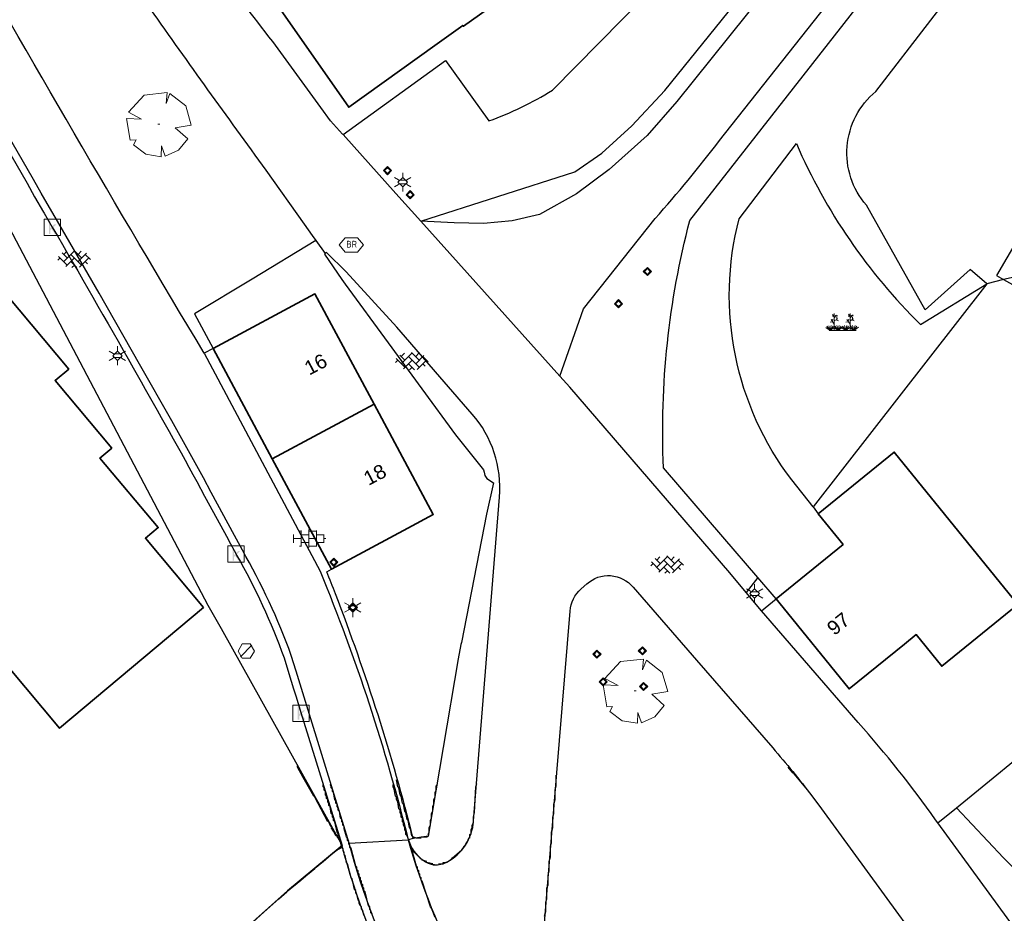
# Model space of a CAD drawing. Header units: metres. Extents: x 100797 to 101486, y 431104 to 431509.
# Tile 27 of 35: x 101131 to 101191, y 431384 to 431439. Entities that reach past the tile are written whole.
import ezdxf

# ---------------------------------------------------------------- set-up
doc = ezdxf.new("R2010")
doc.units = ezdxf.units.M
doc.layers.get('0').update_dxf_attribs({"linetype": 'CONTINUOUS'})
doc.layers.add('BAR_BEBOUWING', color=7, linetype='CONTINUOUS', lineweight=35, true_color=0x707070)
for name, color, linetype, true_color in [('BAR_BGT_PUNTSYMBOLEN', 7, 'CONTINUOUS', 0x707070), ('BAR_BGT_SYMBOLEN', 7, 'CONTINUOUS', 0x707070), ('BAR_HUISNUMMERS EN STRAATNAMEN', 7, 'CONTINUOUS', 0x707070), ('BAR_TOPO', 7, 'CONTINUOUS', 0x707070), ('BAR_TOPO_HEKWERK', 7, 'CONTINUOUS', 0x707070), ('BAR_WATER', 7, 'CONTINUOUS', 0x707070), ('BAR_WEGEN', 7, 'CONTINUOUS', 0x707070), ('BOR_BOMEN (vaste grootte)', 7, 'CONTINUOUS', 0x707070), ('BOR_LICHTMASTEN', 7, 'CONTINUOUS', 0x707070), ('BOR_RIOOLPUTTEN', 7, 'CONTINUOUS', 0x707070), ('BOR_VERKEERSBORD', 7, 'CONTINUOUS', 0x707070)]:
    doc.layers.add(name, color=color, linetype=linetype, true_color=true_color)
doc.styles.add('NLCS-ISO', font='txt')

# ---------------------------------------------------------------- blocks, each defined once
blk = doc.blocks.new('inspectieput_1', base_point=(100953.43, 431263.36))
at = {"color": 8, "lineweight": 0, "true_color": 0x707070}
for points in [[(100953.93, 431263.36), (100953.68, 431263.793), (100953.18, 431263.793), (100952.93, 431263.36), (100953.18, 431262.927), (100953.68, 431262.927), (100953.93, 431263.36)], [(100953.076, 431263.006), (100953.784, 431263.714)]]:
    blk.add_lwpolyline(points, dxfattribs=at)
blk = doc.blocks.new('lichtmast_1', base_point=(101313.152, 431373.608))
at = {"color": 8, "lineweight": 0, "true_color": 0x707070}
for points in [[(101313.152, 431373.896), (101313.152, 431374.185)], [(101312.902, 431373.752), (101312.652, 431373.896)], [(101312.902, 431373.463), (101312.652, 431373.319)], [(101313.441, 431373.608), (101313.152, 431373.896), (101312.864, 431373.608), (101313.152, 431373.319), (101313.441, 431373.608)], [(101312.887, 431373.722), (101313.418, 431373.722)], [(101312.887, 431373.494), (101313.418, 431373.494)], [(101313.402, 431373.752), (101313.652, 431373.896)], [(101313.402, 431373.463), (101313.652, 431373.319)], [(101313.152, 431373.319), (101313.152, 431373.03)]]:
    blk.add_lwpolyline(points, dxfattribs=at)
blk = doc.blocks.new('boom_5', base_point=(101195.652, 431331.719))
at = {"color": 8, "lineweight": 0, "true_color": 0x707070}
for points in [[(101196.164, 431333.653), (101194.752, 431333.505), (101193.794, 431332.459)], [(101196.164, 431333.653), (101196.105, 431332.993), (101196.339, 431333.598)], [(101197.651, 431331.668), (101197.306, 431332.844), (101196.339, 431333.598)], [(101193.684, 431332.075), (101194.607, 431332.031), (101193.794, 431332.459)], [(101193.684, 431332.075), (101193.91, 431330.737)], [(101195.712, 431331.719), (101195.592, 431331.719), (101195.712, 431331.719)], [(101197.651, 431331.668), (101196.67, 431331.501), (101197.437, 431330.818)], [(101194.104, 431330.453), (101194.261, 431330.759), (101193.91, 431330.737)], [(101196.046, 431329.759), (101196.864, 431330.128), (101197.437, 431330.818)], [(101194.104, 431330.453), (101194.861, 431329.883), (101195.795, 431329.724)], [(101196.046, 431329.758), (101195.819, 431330.396), (101195.795, 431329.724)]]:
    blk.add_lwpolyline(points, dxfattribs=at)
blk = doc.blocks.new('verkeersbord_1', base_point=(101107.644, 431195.477))
at = {"true_color": 0x707070, "transparency": 33554687}
h = blk.add_hatch(color=8, dxfattribs=at)
h.paths.add_polyline_path([(101107.894, 431195.477), (101107.644, 431195.727), (101107.394, 431195.477), (101107.644, 431195.227)])
h.paths.add_polyline_path([(101107.465, 431195.477), (101107.644, 431195.655), (101107.822, 431195.477), (101107.644, 431195.298)], flags=0)
at = {"color": 8, "lineweight": 0, "true_color": 0x707070}
for points in [[(101107.894, 431195.477), (101107.644, 431195.727), (101107.394, 431195.477), (101107.644, 431195.227), (101107.894, 431195.477)], [(101107.822, 431195.477), (101107.644, 431195.655), (101107.465, 431195.477), (101107.644, 431195.298), (101107.822, 431195.477)]]:
    blk.add_lwpolyline(points, dxfattribs=at)
blk = doc.blocks.new('betonstraatstenen_1', base_point=(101286.795, 431176.56))
at = {"color": 8, "lineweight": 0, "true_color": 0x707070}
for points in [[(101286.048, 431176.867), (101286.355, 431176.56)], [(101286.135, 431176.34), (101286.795, 431177)], [(101286.135, 431176.78), (101286.33, 431176.976)], [(101286.575, 431176.78), (101287.235, 431176.12)], [(101286.765, 431177.03), (101287.235, 431176.56)], [(101287.015, 431176.78), (101287.211, 431176.976)], [(101287.015, 431176.34), (101287.525, 431176.85)], [(101287.455, 431176.78), (101287.776, 431176.459)], [(101285.776, 431176.421), (101285.915, 431176.56)], [(101285.815, 431176.66), (101286.355, 431176.12)], [(101286.269, 431176.034), (101286.795, 431176.56)], [(101286.575, 431176.34), (101286.944, 431175.971)], [(101286.642, 431175.967), (101286.795, 431176.12)], [(101287.109, 431175.993), (101287.675, 431176.56)], [(101287.455, 431176.34), (101287.601, 431176.194)]]:
    blk.add_lwpolyline(points, dxfattribs=at)
blk = doc.blocks.new('beplanting_1', base_point=(101316.768, 431360.678))
at = {"color": 8, "lineweight": 0, "true_color": 0x707070}
for points in [[(101316.245, 431361.178), (101316.141, 431361.332)], [(101316.25, 431360.732), (101316.243, 431361.377)], [(101317.217, 431361.185), (101317.113, 431361.339)], [(101317.222, 431360.739), (101317.214, 431361.384)], [(101316.15, 431360.869), (101315.991, 431360.849)], [(101316.244, 431360.343), (101316.247, 431360.729), (101316.053, 431361.01)], [(101316.121, 431360.911), (101316.163, 431361.035)], [(101316.221, 431361.216), (101316.134, 431361.214)], [(101316.182, 431361.271), (101316.189, 431361.312)], [(101316.246, 431361.119), (101316.426, 431361.295)], [(101316.248, 431360.929), (101316.462, 431361.061)], [(101316.336, 431361.207), (101316.319, 431361.276)], [(101316.355, 431360.995), (101316.499, 431360.933)], [(101316.369, 431361.24), (101316.442, 431361.23)], [(101316.399, 431361.022), (101316.397, 431361.156)], [(101317.121, 431360.876), (101316.962, 431360.856)], [(101317.216, 431360.35), (101317.218, 431360.736), (101317.025, 431361.017)], [(101317.092, 431360.919), (101317.134, 431361.043)], [(101317.192, 431361.223), (101317.105, 431361.221)], [(101317.153, 431361.278), (101317.161, 431361.32)], [(101317.217, 431361.126), (101317.397, 431361.302)], [(101317.22, 431360.936), (101317.434, 431361.068)], [(101317.307, 431361.214), (101317.291, 431361.283)], [(101317.327, 431361.002), (101317.471, 431360.94)], [(101317.341, 431361.247), (101317.414, 431361.238)], [(101317.371, 431361.029), (101317.368, 431361.163)], [(101316.001, 431360.341), (101315.726, 431360.524)], [(101316.001, 431360.341), (101315.796, 431360.612)], [(101316.001, 431360.341), (101315.92, 431360.641)], [(101315.937, 431360.341), (101317.6, 431360.353)], [(101316.001, 431360.341), (101316.063, 431360.648)], [(101316.001, 431360.341), (101316.18, 431360.605)], [(101316.001, 431360.341), (101316.271, 431360.54)], [(101316.493, 431360.345), (101316.219, 431360.528)], [(101316.493, 431360.345), (101316.288, 431360.616)], [(101316.493, 431360.345), (101316.412, 431360.644)], [(101316.493, 431360.345), (101316.556, 431360.652)], [(101316.493, 431360.345), (101316.672, 431360.608)], [(101316.493, 431360.345), (101316.763, 431360.544)], [(101316.949, 431360.348), (101316.674, 431360.531)], [(101316.949, 431360.348), (101316.743, 431360.619)], [(101316.949, 431360.348), (101316.867, 431360.648)], [(101316.949, 431360.348), (101317.011, 431360.655)], [(101316.949, 431360.348), (101317.128, 431360.612)], [(101316.949, 431360.348), (101317.218, 431360.547)], [(101317.457, 431360.352), (101317.182, 431360.535)], [(101317.457, 431360.352), (101317.252, 431360.623)], [(101317.457, 431360.352), (101317.375, 431360.651)], [(101317.457, 431360.352), (101317.519, 431360.659)], [(101317.457, 431360.352), (101317.636, 431360.616)], [(101317.457, 431360.352), (101317.726, 431360.551)]]:
    blk.add_lwpolyline(points, dxfattribs=at)
blk = doc.blocks.new('tegels_1', base_point=(101313.553, 431423.17))
at = {"color": 8, "lineweight": 0, "true_color": 0x707070}
for points in [[(101312.985, 431423.633), (101313.089, 431423.633)], [(101313.089, 431422.676), (101313.089, 431423.664)], [(101313.553, 431422.619), (101313.553, 431423.721)], [(101313.553, 431423.633), (101314.016, 431423.633)], [(101314.016, 431422.676), (101314.016, 431423.664)], [(101312.601, 431423.402), (101312.626, 431423.402)], [(101312.601, 431422.938), (101312.626, 431422.938)], [(101312.626, 431422.912), (101312.626, 431423.428)], [(101312.626, 431423.17), (101313.089, 431423.17)], [(101313.089, 431423.402), (101313.553, 431423.402)], [(101313.089, 431422.938), (101313.553, 431422.938)], [(101313.553, 431423.17), (101314.016, 431423.17)], [(101314.016, 431423.402), (101314.479, 431423.402)], [(101314.016, 431422.938), (101314.479, 431422.938)], [(101314.479, 431422.912), (101314.479, 431423.428)], [(101314.479, 431423.17), (101314.601, 431423.17)], [(101312.985, 431422.707), (101313.089, 431422.707)], [(101313.553, 431422.707), (101314.016, 431422.707)]]:
    blk.add_lwpolyline(points, dxfattribs=at)
blk = doc.blocks.new('kolk-symbool_1', base_point=(101288.593, 431172.129))
at = {"true_color": 0x707070, "transparency": 33554687}
h = blk.add_hatch(color=8, dxfattribs=at)
h.paths.add_polyline_path([(101288.624, 431172.081), (101288.846, 431172.296), (101288.718, 431172.296), (101288.486, 431172.06), (101288.555, 431172.013), (101288.747, 431171.716), (101288.868, 431171.716)])
h.paths.add_polyline_path([(101288.555, 431172.013), (101288.486, 431172.06), (101288.486, 431172.516), (101288.388, 431172.516), (101288.388, 431171.716), (101288.486, 431171.716), (101288.486, 431171.946)], flags=0)
at = {"color": 8, "lineweight": 0, "true_color": 0x707070}
blk.add_lwpolyline([(101288.092, 431172.617), (101289.092, 431172.617), (101289.092, 431171.617), (101288.092, 431171.617), (101288.092, 431172.617)], dxfattribs=at)
blk = doc.blocks.new('verkeersbord_2', base_point=(101289.838, 431190.765))
at = {"true_color": 0x707070, "transparency": 33554687}
h = blk.add_hatch(color=8, dxfattribs=at)
h.paths.add_polyline_path([(101290.088, 431190.765), (101289.838, 431191.015), (101289.588, 431190.765), (101289.838, 431190.515)])
h.paths.add_polyline_path([(101289.659, 431190.765), (101289.838, 431190.944), (101290.017, 431190.765), (101289.838, 431190.586)], flags=0)
at = {"color": 8, "lineweight": 0, "true_color": 0x707070}
for points in [[(101290.088, 431190.765), (101289.838, 431191.015), (101289.588, 431190.765), (101289.838, 431190.515), (101290.088, 431190.765)], [(101290.017, 431190.765), (101289.838, 431190.944), (101289.659, 431190.765), (101289.838, 431190.586), (101290.017, 431190.765)]]:
    blk.add_lwpolyline(points, dxfattribs=at)
blk = doc.blocks.new('brandkraanput_1', base_point=(101151.073, 431424.807))
at = {"true_color": 0x707070, "transparency": 33554687}
h = blk.add_hatch(color=8, dxfattribs=at)
h.paths.add_polyline_path([(101150.824, 431424.986), (101150.906, 431424.986), (101150.979, 431424.997), (101150.964, 431425.01), (101150.946, 431425.019), (101150.927, 431425.025), (101150.906, 431425.027), (101150.803, 431425.027), (101150.789, 431425.023), (101150.783, 431425.006), (101150.783, 431424.636), (101150.786, 431424.622), (101150.803, 431424.615), (101150.906, 431424.615), (101150.921, 431424.616), (101150.941, 431424.62), (101150.96, 431424.627), (101150.977, 431424.638), (101150.993, 431424.651), (101150.824, 431424.656), (101150.824, 431424.821), (101150.906, 431424.821), (101150.988, 431424.832), (101150.971, 431424.844), (101150.979, 431424.851), (101150.824, 431424.862)])
h.paths.add_polyline_path([(101151.009, 431424.924), (101151.007, 431424.944), (101151.001, 431424.963), (101150.992, 431424.981), (101150.979, 431424.997), (101150.906, 431424.986), (101150.913, 431424.985), (101150.933, 431424.98), (101150.95, 431424.967), (101150.955, 431424.962), (101150.964, 431424.944), (101150.968, 431424.924), (101150.967, 431424.916), (101150.962, 431424.897), (101150.95, 431424.88), (101150.944, 431424.875), (101150.926, 431424.865), (101150.906, 431424.862), (101150.824, 431424.862), (101150.979, 431424.851), (101150.992, 431424.866), (101151.001, 431424.884), (101151.007, 431424.903)], flags=0)
h.paths.add_polyline_path([(101151.029, 431424.744), (101151.027, 431424.765), (101151.022, 431424.785), (101151.013, 431424.802), (101151.002, 431424.818), (101150.988, 431424.832), (101150.906, 431424.821), (101150.909, 431424.821), (101150.93, 431424.818), (101150.948, 431424.81), (101150.965, 431424.797), (101150.967, 431424.795), (101150.979, 431424.778), (101150.986, 431424.76), (101150.988, 431424.739), (101150.988, 431424.736), (101150.985, 431424.715), (101150.977, 431424.697), (101150.965, 431424.68), (101150.962, 431424.678), (101150.946, 431424.666), (101150.927, 431424.659), (101150.906, 431424.656), (101150.824, 431424.656), (101150.993, 431424.651), (101151.003, 431424.663), (101151.015, 431424.68), (101151.023, 431424.698), (101151.028, 431424.718), (101151.029, 431424.739)], flags=0)
h.paths.add_polyline_path([(101151.153, 431424.78), (101151.235, 431424.78), (101151.243, 431424.78), (101151.284, 431424.789), (101151.291, 431424.792), (101151.309, 431424.801), (101151.324, 431424.813), (101151.153, 431424.821), (101151.153, 431424.986), (101151.235, 431424.986), (101151.323, 431424.991), (101151.311, 431425.001), (101151.294, 431425.012), (101151.276, 431425.02), (101151.256, 431425.025), (101151.235, 431425.027), (101151.132, 431425.027), (101151.118, 431425.023), (101151.111, 431425.006), (101151.111, 431424.636), (101151.115, 431424.622), (101151.132, 431424.615), (101151.146, 431424.619), (101151.153, 431424.636)], flags=0)
h.paths.add_polyline_path([(101151.284, 431424.789), (101151.243, 431424.78), (101151.319, 431424.627), (101151.321, 431424.624), (101151.338, 431424.615), (101151.352, 431424.621), (101151.358, 431424.636), (101151.356, 431424.645)], flags=0)
h.paths.add_polyline_path([(101151.357, 431424.881), (101151.358, 431424.903), (101151.358, 431424.919), (101151.354, 431424.939), (101151.346, 431424.957), (101151.336, 431424.975), (101151.323, 431424.991), (101151.235, 431424.986), (101151.238, 431424.986), (101151.259, 431424.982), (101151.277, 431424.975), (101151.294, 431424.962), (101151.296, 431424.96), (101151.308, 431424.943), (101151.315, 431424.924), (101151.317, 431424.903), (101151.317, 431424.9), (101151.314, 431424.88), (101151.306, 431424.861), (101151.294, 431424.845), (101151.291, 431424.843), (101151.275, 431424.831), (101151.256, 431424.823), (101151.235, 431424.821), (101151.153, 431424.821), (101151.324, 431424.813), (101151.336, 431424.827), (101151.346, 431424.843), (101151.353, 431424.861)], flags=0)
at = {"color": 8, "lineweight": 0, "true_color": 0x707070}
blk.add_lwpolyline([(101150.297, 431424.773), (101150.672, 431424.327), (101151.422, 431424.327), (101151.797, 431424.773), (101151.422, 431425.218), (101150.672, 431425.218), (101150.297, 431424.773)], dxfattribs=at)

msp = doc.modelspace()

# ---------------------------------------------------------------- linework, layer by layer
at = {"color": 252, "linetype": 'Continuous'}
for points in [[(101148.743, 431391.012), (101148.1, 431392.154), (101147.743, 431392.797), (101147.743, 431392.869)], [(101178.884, 431391.512), (101178.169, 431392.369), (101178.098, 431392.44), (101177.812, 431392.797)], [(101163.599, 431391.654), (101163.599, 431392.297)], [(101149.314, 431391.583), (101149.314, 431391.726)], [(101149.386, 431391.512), (101149.314, 431391.583)], [(101149.386, 431391.369), (101149.386, 431391.512)], [(101149.814, 431391.654), (101149.743, 431391.726)], [(101149.814, 431391.512), (101149.814, 431391.654)], [(101149.886, 431391.44), (101149.814, 431391.512)], [(101153.6, 431391.583), (101153.6, 431391.726)], [(101153.671, 431391.44), (101153.6, 431391.583)], [(101153.886, 431391.583), (101153.814, 431392.012)], [(101153.957, 431391.512), (101153.886, 431391.583)], [(101154.028, 431391.083), (101153.957, 431391.512)], [(101156.242, 431391.654), (101156.314, 431391.726)], [(101156.242, 431391.369), (101156.242, 431391.654)], [(101158.599, 431390.012), (101158.671, 431391.583)], [(101158.671, 431391.583), (101158.742, 431391.797)], [(101163.528, 431391.369), (101163.599, 431391.654)], [(101149.6, 431389.44), (101148.814, 431390.94), (101148.743, 431391.012)], [(101149.457, 431391.297), (101149.386, 431391.369)], [(101149.457, 431391.083), (101149.457, 431391.297)], [(101149.529, 431391.012), (101149.457, 431391.083)], [(101149.529, 431390.869), (101149.529, 431391.012)], [(101149.886, 431391.297), (101149.886, 431391.44)], [(101149.957, 431391.226), (101149.886, 431391.297)], [(101150.029, 431390.797), (101149.957, 431391.226)], [(101153.743, 431391.012), (101153.671, 431391.44)], [(101153.814, 431390.94), (101153.743, 431391.012)], [(101153.814, 431390.797), (101153.814, 431390.94)], [(101154.1, 431391.012), (101154.028, 431391.083)], [(101154.171, 431390.583), (101154.1, 431391.012)], [(101156.1, 431390.797), (101156.171, 431390.94)], [(101156.171, 431391.226), (101156.242, 431391.369)], [(101156.171, 431390.94), (101156.171, 431391.226)], [(101163.528, 431390.797), (101163.528, 431391.369)], [(101149.6, 431390.797), (101149.529, 431390.869)], [(101149.6, 431390.655), (101149.6, 431390.797)], [(101149.672, 431390.583), (101149.6, 431390.655)], [(101149.672, 431390.44), (101149.672, 431390.583)], [(101149.743, 431390.369), (101149.672, 431390.44)], [(101149.814, 431389.94), (101149.743, 431390.369)], [(101150.1, 431390.726), (101150.029, 431390.797)], [(101150.1, 431390.583), (101150.1, 431390.726)], [(101150.172, 431390.512), (101150.1, 431390.583)], [(101150.172, 431390.369), (101150.172, 431390.512)], [(101150.243, 431390.297), (101150.172, 431390.369)], [(101150.243, 431390.155), (101150.243, 431390.297)], [(101153.886, 431390.655), (101153.814, 431390.797)], [(101153.957, 431390.226), (101153.886, 431390.655)], [(101154.243, 431390.512), (101154.171, 431390.583)], [(101154.314, 431390.083), (101154.243, 431390.512)], [(101156.028, 431390.369), (101156.1, 431390.512)], [(101156.028, 431390.083), (101156.028, 431390.369)], [(101156.1, 431390.512), (101156.1, 431390.797)], [(101163.456, 431390.512), (101163.528, 431390.797)], [(101163.456, 431389.94), (101163.456, 431390.512)], [(101149.886, 431389.869), (101149.814, 431389.94)], [(101149.886, 431389.726), (101149.886, 431389.869)], [(101149.957, 431389.655), (101149.886, 431389.726)], [(101150.314, 431390.083), (101150.243, 431390.155)], [(101150.386, 431389.655), (101150.314, 431390.083)], [(101154.028, 431390.155), (101153.957, 431390.226)], [(101154.028, 431390.012), (101154.028, 431390.155)], [(101154.1, 431389.869), (101154.028, 431390.012)], [(101154.1, 431389.726), (101154.1, 431389.869)], [(101154.171, 431389.655), (101154.1, 431389.726)], [(101154.385, 431390.012), (101154.314, 431390.083)], [(101154.457, 431389.583), (101154.385, 431390.012)], [(101155.957, 431389.94), (101156.028, 431390.083)], [(101155.957, 431389.655), (101155.957, 431389.94)], [(101158.528, 431389.726), (101158.599, 431390.012)], [(101158.528, 431389.369), (101158.528, 431389.726)], [(101163.385, 431389.726), (101163.456, 431389.94)], [(101163.385, 431389.083), (101163.385, 431389.726)], [(101149.743, 431389.226), (101149.672, 431389.44)], [(101149.814, 431389.155), (101149.743, 431389.226)], [(101149.957, 431388.869), (101149.814, 431389.083)], [(101149.957, 431389.512), (101149.957, 431389.655)], [(101150.029, 431389.44), (101149.957, 431389.512)], [(101150.172, 431388.798), (101150.029, 431389.44)], [(101150.457, 431389.583), (101150.386, 431389.655)], [(101150.457, 431389.44), (101150.457, 431389.583)], [(101150.529, 431389.369), (101150.457, 431389.44)], [(101150.529, 431389.226), (101150.529, 431389.369)], [(101150.6, 431389.155), (101150.529, 431389.226)], [(101150.6, 431389.012), (101150.6, 431389.155)], [(101154.171, 431389.44), (101154.171, 431389.655)], [(101154.243, 431389.369), (101154.171, 431389.44)], [(101154.243, 431389.226), (101154.243, 431389.369)], [(101154.314, 431389.083), (101154.243, 431389.226)], [(101154.314, 431388.94), (101154.314, 431389.083)], [(101154.528, 431389.512), (101154.457, 431389.583)], [(101154.6, 431389.083), (101154.528, 431389.512)], [(101154.671, 431389.012), (101154.6, 431389.083)], [(101155.814, 431389.083), (101155.885, 431389.226)], [(101155.814, 431388.798), (101155.814, 431389.083)], [(101155.885, 431389.512), (101155.957, 431389.655)], [(101155.885, 431389.226), (101155.885, 431389.512)], [(101158.385, 431388.94), (101158.457, 431389.083)], [(101158.457, 431389.226), (101158.528, 431389.369)], [(101158.457, 431389.083), (101158.457, 431389.226)], [(101163.313, 431388.798), (101163.385, 431389.083)], [(101150.1, 431388.583), (101149.957, 431388.869)], [(101150.314, 431388.44), (101150.186, 431388.469), (101150.172, 431388.583), (101150.1, 431388.583)], [(101150.243, 431388.726), (101150.172, 431388.798)], [(101150.314, 431388.512), (101150.243, 431388.583), (101150.172, 431388.583)], [(101150.243, 431388.583), (101150.243, 431388.726)], [(101150.457, 431387.869), (101150.314, 431388.44), (101150.314, 431388.512)], [(101150.743, 431388.512), (101150.6, 431389.012)], [(101150.814, 431388.44), (101150.743, 431388.512)], [(101154.385, 431388.869), (101154.314, 431388.94)], [(101154.385, 431388.655), (101154.385, 431388.869)], [(101154.457, 431388.583), (101154.385, 431388.655)], [(101154.814, 431387.655), (101154.457, 431388.583)], [(101154.743, 431388.583), (101154.671, 431389.012)], [(101154.814, 431388.512), (101154.743, 431388.583)], [(101155.314, 431388.44), (101155.028, 431388.44), (101154.814, 431388.512)], [(101155.314, 431388.512), (101155.671, 431388.512)], [(101155.671, 431388.512), (101155.743, 431388.583)], [(101155.743, 431388.655), (101155.814, 431388.798)], [(101158.314, 431388.655), (101158.385, 431388.726)], [(101158.314, 431388.44), (101158.314, 431388.655)], [(101158.385, 431388.726), (101158.385, 431388.94)], [(101163.313, 431388.155), (101163.313, 431388.798)], [(101150.814, 431388.298), (101150.814, 431388.44)], [(101150.886, 431388.226), (101150.814, 431388.298)], [(101150.886, 431388.083), (101150.886, 431388.226)], [(101150.957, 431388.012), (101150.886, 431388.083)], [(101150.957, 431387.869), (101150.957, 431388.012)], [(101157.885, 431387.798), (101157.957, 431387.94)], [(101157.957, 431387.94), (101158.028, 431388.012)], [(101158.028, 431388.012), (101158.099, 431388.155)], [(101158.099, 431388.155), (101158.171, 431388.226)], [(101158.171, 431388.226), (101158.242, 431388.44)], [(101163.242, 431387.94), (101163.313, 431388.155)], [(101163.242, 431387.298), (101163.242, 431387.94)], [(101147.529, 431385.512), (101147.6, 431385.584), (101147.957, 431385.869), (101148.386, 431386.226), (101148.457, 431386.298), (101148.814, 431386.583), (101148.886, 431386.655), (101149.243, 431386.941), (101149.314, 431387.012), (101149.814, 431387.441), (101150.1, 431387.655), (101150.172, 431387.726), (101150.457, 431387.869), (101150.529, 431387.798), (101150.529, 431387.655)], [(101150.6, 431387.583), (101150.529, 431387.655)], [(101150.6, 431387.441), (101150.6, 431387.583)], [(101150.671, 431387.369), (101150.6, 431387.441)], [(101150.743, 431386.941), (101150.671, 431387.369)], [(101151.029, 431387.798), (101150.957, 431387.869)], [(101151.314, 431386.726), (101151.029, 431387.798)], [(101154.814, 431387.512), (101154.814, 431387.583), (101154.814, 431387.655)], [(101155.385, 431387.083), (101155.368, 431387.137), (101154.885, 431387.583), (101154.814, 431387.583)], [(101155.028, 431386.726), (101154.814, 431387.512)], [(101156.385, 431386.869), (101156.671, 431386.869), (101156.671, 431386.941), (101156.814, 431386.941), (101156.957, 431387.012), (101157.171, 431387.155), (101157.242, 431387.226), (101157.814, 431387.726)], [(101157.814, 431387.726), (101157.885, 431387.798)], [(101163.171, 431387.012), (101163.242, 431387.298)], [(101150.814, 431386.869), (101150.743, 431386.941)], [(101151.029, 431386.012), (101150.814, 431386.869)], [(101151.386, 431386.655), (101151.314, 431386.726)], [(101155.1, 431386.655), (101155.028, 431386.726)], [(101155.671, 431387.012), (101155.385, 431387.083)], [(101156.028, 431386.869), (101155.671, 431386.941)], [(101156.028, 431386.798), (101156.314, 431386.798)], [(101163.171, 431386.441), (101163.171, 431387.012)], [(101151.386, 431386.512), (101151.386, 431386.655)], [(101151.457, 431386.441), (101151.386, 431386.512)], [(101151.457, 431386.298), (101151.457, 431386.441)], [(101151.529, 431386.226), (101151.457, 431386.298)], [(101151.529, 431386.083), (101151.529, 431386.226)], [(101151.6, 431386.012), (101151.529, 431386.083)], [(101155.1, 431386.512), (101155.1, 431386.655)], [(101155.171, 431386.441), (101155.1, 431386.512)], [(101155.171, 431386.298), (101155.171, 431386.441)], [(101155.243, 431386.226), (101155.171, 431386.298)], [(101155.243, 431386.083), (101155.243, 431386.226)], [(101155.314, 431386.012), (101155.243, 431386.083)], [(101163.099, 431386.155), (101163.171, 431386.441)], [(101163.099, 431385.584), (101163.099, 431386.155)], [(101143.672, 431382.084), (101143.886, 431382.298), (101144.243, 431382.584), (101144.529, 431382.869), (101145.243, 431383.512), (101145.886, 431384.084), (101146.6, 431384.726), (101147.1, 431385.155), (101147.172, 431385.226), (101147.529, 431385.512)], [(101151.1, 431385.941), (101151.029, 431386.012)], [(101151.243, 431385.298), (101151.1, 431385.941)], [(101151.6, 431385.869), (101151.6, 431386.012)], [(101151.671, 431385.798), (101151.6, 431385.869)], [(101151.671, 431385.655), (101151.671, 431385.798)], [(101151.743, 431385.584), (101151.671, 431385.655)], [(101151.743, 431385.441), (101151.743, 431385.584)], [(101155.314, 431385.869), (101155.314, 431386.012)], [(101155.385, 431385.798), (101155.314, 431385.869)], [(101155.885, 431384.226), (101155.385, 431385.798)], [(101163.028, 431385.369), (101163.099, 431385.584)], [(101151.314, 431385.226), (101151.243, 431385.298)], [(101151.314, 431385.084), (101151.314, 431385.226)], [(101151.386, 431385.012), (101151.314, 431385.084)], [(101151.457, 431384.655), (101151.386, 431385.012)], [(101151.814, 431385.369), (101151.743, 431385.441)], [(101151.814, 431385.226), (101151.814, 431385.369)], [(101151.886, 431385.155), (101151.814, 431385.226)], [(101152.1, 431384.298), (101151.886, 431385.155)], [(101163.028, 431384.726), (101163.028, 431385.369)], [(101151.529, 431384.584), (101151.457, 431384.655)], [(101151.6, 431384.298), (101151.529, 431384.441), (101151.529, 431384.584)], [(101151.671, 431384.226), (101151.6, 431384.298)], [(101152.171, 431384.226), (101152.1, 431384.298)], [(101162.956, 431384.512), (101163.028, 431384.726)], [(101162.956, 431383.941), (101162.956, 431384.512)], [(101151.671, 431384.084), (101151.671, 431384.226)], [(101151.743, 431384.012), (101151.671, 431384.084)], [(101151.814, 431383.727), (101151.743, 431384.012)], [(101152.171, 431384.084), (101152.171, 431384.226)], [(101152.243, 431384.012), (101152.171, 431384.084)], [(101152.243, 431383.869), (101152.243, 431384.012)], [(101152.314, 431383.798), (101152.243, 431383.869)], [(101155.957, 431384.155), (101155.885, 431384.226)], [(101156.171, 431383.584), (101155.957, 431384.155)], [(101162.885, 431383.655), (101162.956, 431383.941)]]:
    msp.add_lwpolyline(points, dxfattribs=at)
at = {"layer": 'BAR_BEBOUWING', "ltscale": 10, "flags": 128}
for points in [[(101145.28, 431441.261), (101150.883, 431433.21), (101156.157, 431436.993), (101157.872, 431438.224), (101157.913, 431438.167), (101159.378, 431439.218), (101153.57, 431447.352), (101152.105, 431446.275)], [(101122.516, 431407.875), (101133.163, 431395.176), (101141.983, 431402.57), (101138.428, 431406.81), (101139.207, 431407.463), (101135.636, 431411.722), (101136.359, 431412.328), (101132.886, 431416.469), (101133.723, 431417.171), (101116.082, 431438.212)], [(101142.567, 431418.427), (101148.813, 431421.779), (101152.442, 431415.019)], [(101146.195, 431411.667), (101142.567, 431418.427)], [(101152.442, 431415.019), (101146.195, 431411.667)], [(101152.442, 431415.019), (101156.066, 431408.265), (101154.496, 431407.423), (101149.82, 431404.913)], [(101179.653, 431408.305), (101184.312, 431412.085), (101191.885, 431402.75), (101187.225, 431398.97), (101185.65, 431400.912), (101184.935, 431400.331), (101181.547, 431397.583), (101177.234, 431402.899), (101177.067, 431403.105)], [(101149.82, 431404.913), (101146.195, 431411.667)], [(101177.067, 431403.105), (101181.171, 431406.434), (101179.653, 431408.305)]]:
    msp.add_lwpolyline(points, dxfattribs=at)
at = {"layer": 'BAR_TOPO', "ltscale": 0.01, "flags": 128}
for points in [[(101142.029, 431418.138, -0.005836), (101126.245, 431445.202, 0.007936), (101108.532, 431475.349, 0.016944), (101094.855, 431497.572, 0.054125), (101089.1, 431504.988), (101088.738, 431505.403), (101087.067, 431507.315)], [(101084.99, 431501.337, -0.050707), (101088.66, 431496.487), (101089.183, 431495.604), (101097.522, 431481.775), (101097.472, 431480.854), (101099.9, 431476.981), (101101.103, 431476.292), (101112.508, 431457.286), (101112.671, 431457.014), (101118.9, 431444.937), (101124.902, 431435.615), (101142.248, 431402.72), (101143.069, 431401.273), (101150.472, 431387.997)], [(101163.812, 431416.744), (101165.261, 431420.86), (101169.668, 431426.397, 0.018004), (101173.604, 431431.18), (101201.696, 431466.656), (101206.654, 431473.322), (101209.404, 431477.018)], [(101150.532, 431431.533), (101156.813, 431436.079), (101159.469, 431432.376, 0.054106), (101163.362, 431434.251), (101173.374, 431444.431), (101189.549, 431463.413), (101198.516, 431472.047)], [(101175.954, 431404.399), (101173.806, 431406.895), (101170.175, 431411.116, -0.075993), (101171.791, 431426.278), (101185.681, 431444.019), (101194.982, 431455.787), (101207.057, 431471.065, -0.057184), (101208.354, 431472.04)], [(101199.317, 431470.226, -0.180918), (101198.735, 431468.115), (101170.991, 431433.566), (101169.165, 431431.481), (101166.852, 431429.394), (101164.835, 431427.908), (101162.58, 431426.633), (101160.892, 431426.245), (101159.145, 431426.089), (101157.335, 431426.127), (101155.292, 431426.223)], [(101189.99, 431422.4), (101188.964, 431423.278), (101186.201, 431420.795), (101182.601, 431427.212, -0.420647), (101183.175, 431434.171), (101196.664, 431451.678), (101208.572, 431466.825, -0.101835), (101211.376, 431469.616)], [(101150.532, 431431.533), (101150.51, 431431.558), (101149.771, 431432.383), (101149.174, 431433.196), (101146.23, 431437.237, -0.023298), (101142.699, 431442.079), (101140.348, 431445.337), (101133.26, 431455.066, 0.004517), (101132.478, 431456.321)], [(101128.74, 431453.633), (101129.592, 431452.351), (101131.411, 431449.717), (101133.235, 431447.086), (101133.91, 431446.113), (101138.718, 431439.221, 0.003727), (101145.795, 431429.365), (101148.15, 431426.053), (101148.641, 431425.348), (101148.869, 431425.041)], [(101150.911, 431388.133), (101148.391, 431396.273), (101147.655, 431398.668), (101147.359, 431399.628, 0.042551), (101144.366, 431406.087), (101143.889, 431406.968), (101142.454, 431409.61), (101141.983, 431410.501), (101140.039, 431413.999), (101138.066, 431417.48), (101135.593, 431421.818), (101133.112, 431426.097), (101132.033, 431427.952), (101131.567, 431428.781), (101123.117, 431443.419)], [(101122.719, 431443.189), (101131.169, 431428.551), (101131.632, 431427.727), (101132.181, 431426.782), (101132.211, 431426.731), (101132.714, 431425.866, -0.003608), (101137.667, 431417.252, -0.004146), (101141.576, 431410.286), (101142.05, 431409.39), (101143.485, 431406.748), (101143.532, 431406.661), (101143.961, 431405.868), (101143.985, 431405.825), (101144.01, 431405.783, -0.042031), (101146.919, 431399.492), (101147.215, 431398.533), (101147.508, 431397.582), (101147.658, 431397.093), (101147.952, 431396.137), (101150.472, 431387.997)], [(101179.339, 431408.74), (101178.033, 431410.383, -0.230605), (101174.803, 431426.378), (101178.311, 431430.994, 0.096735), (101185.922, 431419.901), (101189.99, 431422.4)], [(101154.525, 431388.344, 0.160824), (101155.415, 431387.101, 0.295333), (101156.891, 431386.969, 0.259934), (101158.532, 431389.49), (101160.112, 431409.322, 0.207123), (101158.442, 431414.419), (101153.833, 431419.737), (101150.718, 431423.135), (101149.518, 431424.305), (101149.449, 431424.259)], [(101142.029, 431418.138), (101149.126, 431404.784, -0.037299), (101154.525, 431388.344)], [(101154.84, 431388.424, 0.029902), (101150.072, 431403.4, 0.003296), (101149.538, 431404.761), (101149.82, 431404.913)], [(101162.491, 431378.516), (101163.315, 431388.482), (101164.461, 431402.348, -0.215914), (101165.13, 431403.704), (101165.473, 431404.016, -0.42719), (101168.303, 431403.813), (101172.189, 431399.345), (101176.865, 431393.968, -0.014403), (101179.267, 431391.029), (101179.845, 431390.229), (101184.567, 431383.771), (101188.836, 431377.931), (101189.427, 431377.125), (101199.153, 431363.865), (101199.743, 431363.058), (101199.886, 431362.862), (101204.004, 431357.23, -0.172827), (101205.027, 431351.137, -0.0515), (101204.513, 431349.431)], [(101186.977, 431389.372), (101186.84, 431389.568, 0.028524), (101182.101, 431395.516), (101176.175, 431402.373)], [(101163.047, 431366.332), (101159.429, 431370.551, -0.050526), (101154.038, 431378.812, -0.056844), (101150.472, 431387.997)], [(101186.974, 431336.132, 0.130947), (101184.73, 431341.524), (101182.828, 431343.811), (101179.439, 431347.815), (101167.457, 431361.884), (101163.412, 431366.625), (101159.792, 431370.853, -0.050925), (101154.475, 431378.953, -0.056008), (101150.911, 431388.133)], [(101154.525, 431388.344, 0.055094), (101157.811, 431380.22, 0.047141), (101162.605, 431373.05)]]:
    msp.add_lwpolyline(points, format="xyb", dxfattribs=at)
for points in [[(101155.292, 431426.223), (101164.74, 431429.257), (101166.384, 431430.404), (101168.225, 431432.076), (101170.25, 431434.237), (101197.923, 431468.473), (101199.317, 431470.226)], [(101219.527, 431460.649), (101196.133, 431428.829), (101191.651, 431422.809), (101191.014, 431422.652)], [(101145.28, 431441.261), (101150.883, 431433.21), (101156.157, 431436.993), (101157.872, 431438.224), (101157.913, 431438.167), (101159.378, 431439.218), (101153.57, 431447.352), (101152.105, 431446.275)], [(101122.516, 431407.875), (101133.163, 431395.176), (101141.983, 431402.57), (101138.428, 431406.81), (101139.207, 431407.463), (101135.636, 431411.722), (101136.359, 431412.328), (101132.886, 431416.469), (101133.723, 431417.171), (101116.082, 431438.212)], [(101155.292, 431426.223), (101153.768, 431427.919), (101150.532, 431431.533)], [(101163.812, 431416.744), (101155.292, 431426.223)], [(101148.869, 431425.041), (101144.971, 431422.688), (101141.427, 431420.549), (101142.567, 431418.427)], [(101148.869, 431425.041), (101149.449, 431424.259)], [(101149.449, 431424.259), (101149.39, 431424.218), (101150.465, 431422.666), (101150.674, 431422.366), (101153.296, 431418.779), (101157.427, 431413.154), (101159.132, 431411.007), (101159.184, 431410.849), (101159.22, 431410.648), (101159.339, 431410.472), (101159.755, 431410.204), (101159.328, 431408.28), (101157.784, 431400.418), (101157.761, 431400.302), (101157.587, 431399.417), (101155.745, 431388.569), (101154.84, 431388.424)], [(101189.99, 431422.4), (101179.339, 431408.74)], [(101191.014, 431422.652), (101189.99, 431422.4)], [(101142.567, 431418.427), (101148.813, 431421.779), (101152.442, 431415.019)], [(101142.567, 431418.427), (101142.029, 431418.138)], [(101146.195, 431411.667), (101142.567, 431418.427)], [(101175.244, 431403.487), (101174.231, 431404.699), (101164.426, 431416.061), (101163.812, 431416.744)], [(101152.442, 431415.019), (101146.195, 431411.667)], [(101152.442, 431415.019), (101156.066, 431408.265), (101154.496, 431407.423), (101149.82, 431404.913)], [(101179.653, 431408.305), (101184.312, 431412.085), (101191.885, 431402.75), (101187.225, 431398.97), (101185.65, 431400.912), (101184.935, 431400.331), (101181.547, 431397.583), (101177.234, 431402.899), (101177.067, 431403.105)], [(101149.82, 431404.913), (101146.195, 431411.667)], [(101179.339, 431408.74), (101179.653, 431408.305)], [(101177.067, 431403.105), (101181.171, 431406.434), (101179.653, 431408.305)], [(101175.954, 431404.399), (101175.244, 431403.487)], [(101177.067, 431403.105), (101175.954, 431404.399)], [(101176.175, 431402.373), (101175.244, 431403.487)], [(101176.175, 431402.373), (101177.067, 431403.105)], [(101188.122, 431390.305), (101191.008, 431387.231), (101193.401, 431384.834), (101197.736, 431381.281), (101199.628, 431380.968)], [(101193.818, 431380.006), (101186.977, 431389.372)], [(101150.472, 431387.997), (101147.133, 431385.206), (101143.26, 431381.749)], [(101150.911, 431388.133), (101154.525, 431388.344)], [(101154.84, 431388.424), (101154.525, 431388.344)]]:
    msp.add_lwpolyline(points, dxfattribs=at)
msp.add_lwpolyline([(101196.133, 431428.829), (101194.58, 431429.74), (101190.569, 431422.901), (101191.014, 431422.652), (101192.111, 431422.038)], close=True, dxfattribs=at)
at = {"layer": 'BAR_TOPO_HEKWERK', "ltscale": 0.125, "flags": 128}
for points in [[(101188.122, 431390.305), (101193.867, 431394.985)], [(101186.977, 431389.372), (101188.122, 431390.305)]]:
    msp.add_lwpolyline(points, dxfattribs=at)
at = {"layer": 'BAR_WATER', "ltscale": 0.01, "flags": 128}
msp.add_lwpolyline([(101189.99, 431422.4), (101188.964, 431423.278), (101186.201, 431420.795), (101182.601, 431427.212, -0.420647), (101183.175, 431434.171), (101196.664, 431451.678), (101208.572, 431466.825, -0.101835), (101211.376, 431469.616)], format="xyb", dxfattribs=at)
msp.add_lwpolyline([(101191.014, 431422.652), (101189.99, 431422.4)], dxfattribs=at)
at = {"layer": 'BAR_WEGEN', "ltscale": 0.01, "flags": 128}
for points in [[(101142.029, 431418.138, -0.005836), (101126.245, 431445.202, 0.007936), (101108.532, 431475.349, 0.016944), (101094.855, 431497.572, 0.054125), (101089.1, 431504.988), (101088.738, 431505.403), (101087.067, 431507.315)], [(101084.99, 431501.337, -0.050707), (101088.66, 431496.487), (101089.183, 431495.604), (101097.522, 431481.775), (101097.472, 431480.854), (101099.9, 431476.981), (101101.103, 431476.292), (101112.508, 431457.286), (101112.671, 431457.014), (101118.9, 431444.937), (101124.902, 431435.615), (101142.248, 431402.72), (101143.069, 431401.273), (101150.472, 431387.997)], [(101163.812, 431416.744), (101165.261, 431420.86), (101169.668, 431426.397, 0.018004), (101173.604, 431431.18), (101201.696, 431466.656), (101206.654, 431473.322), (101209.404, 431477.018)], [(101199.317, 431470.226, -0.180918), (101198.735, 431468.115), (101170.991, 431433.566), (101169.165, 431431.481), (101166.852, 431429.394), (101164.835, 431427.908), (101162.58, 431426.633), (101160.892, 431426.245), (101159.145, 431426.089), (101157.335, 431426.127), (101155.292, 431426.223)], [(101150.532, 431431.533), (101150.51, 431431.558), (101149.771, 431432.383), (101149.174, 431433.196), (101146.23, 431437.237, -0.023298), (101142.699, 431442.079), (101140.348, 431445.337), (101133.26, 431455.066, 0.004517), (101132.478, 431456.321)], [(101128.74, 431453.633), (101129.592, 431452.351), (101131.411, 431449.717), (101133.235, 431447.086), (101133.91, 431446.113), (101138.718, 431439.221, 0.003727), (101145.795, 431429.365), (101148.15, 431426.053), (101148.641, 431425.348), (101148.869, 431425.041)], [(101150.911, 431388.133), (101148.391, 431396.273), (101147.655, 431398.668), (101147.359, 431399.628, 0.042551), (101144.366, 431406.087), (101143.889, 431406.968), (101142.454, 431409.61), (101141.983, 431410.501), (101140.039, 431413.999), (101138.066, 431417.48), (101135.593, 431421.818), (101133.112, 431426.097), (101132.033, 431427.952), (101131.567, 431428.781), (101123.117, 431443.419)], [(101122.719, 431443.189), (101131.169, 431428.551), (101131.632, 431427.727), (101132.181, 431426.782), (101132.211, 431426.731), (101132.714, 431425.866, -0.003608), (101137.667, 431417.252, -0.004146), (101141.576, 431410.286), (101142.05, 431409.39), (101143.485, 431406.748), (101143.532, 431406.661), (101143.961, 431405.868), (101143.985, 431405.825), (101144.01, 431405.783, -0.042031), (101146.919, 431399.492), (101147.215, 431398.533), (101147.508, 431397.582), (101147.658, 431397.093), (101147.952, 431396.137), (101150.472, 431387.997)], [(101154.525, 431388.344, 0.160824), (101155.415, 431387.101, 0.295333), (101156.891, 431386.969, 0.259934), (101158.532, 431389.49), (101160.112, 431409.322, 0.207123), (101158.442, 431414.419), (101153.833, 431419.737), (101150.718, 431423.135), (101149.518, 431424.305), (101149.449, 431424.259)], [(101142.029, 431418.138), (101149.126, 431404.784, -0.037299), (101154.525, 431388.344)], [(101154.84, 431388.424, 0.029902), (101150.072, 431403.4, 0.003296), (101149.538, 431404.761), (101149.82, 431404.913)], [(101162.491, 431378.516), (101163.315, 431388.482), (101164.461, 431402.348, -0.215914), (101165.13, 431403.704), (101165.473, 431404.016, -0.42719), (101168.303, 431403.813), (101172.189, 431399.345), (101176.865, 431393.968, -0.014403), (101179.267, 431391.029), (101179.845, 431390.229), (101184.567, 431383.771), (101188.836, 431377.931), (101189.427, 431377.125), (101199.153, 431363.865), (101199.743, 431363.058), (101199.886, 431362.862), (101204.004, 431357.23, -0.172827), (101205.027, 431351.137, -0.0515), (101204.513, 431349.431)], [(101186.977, 431389.372), (101186.84, 431389.568, 0.028524), (101182.101, 431395.516), (101176.175, 431402.373)], [(101163.047, 431366.332), (101159.429, 431370.551, -0.050526), (101154.038, 431378.812, -0.056844), (101150.472, 431387.997)], [(101186.974, 431336.132, 0.130947), (101184.73, 431341.524), (101182.828, 431343.811), (101179.439, 431347.815), (101167.457, 431361.884), (101163.412, 431366.625), (101159.792, 431370.853, -0.050925), (101154.475, 431378.953, -0.056008), (101150.911, 431388.133)], [(101154.525, 431388.344, 0.055094), (101157.811, 431380.22, 0.047141), (101162.605, 431373.05)]]:
    msp.add_lwpolyline(points, format="xyb", dxfattribs=at)
for points in [[(101155.292, 431426.223), (101153.768, 431427.919), (101150.532, 431431.533)], [(101163.812, 431416.744), (101155.292, 431426.223)], [(101148.869, 431425.041), (101149.449, 431424.259)], [(101149.449, 431424.259), (101149.39, 431424.218), (101150.465, 431422.666), (101150.674, 431422.366), (101153.296, 431418.779), (101157.427, 431413.154), (101159.132, 431411.007), (101159.184, 431410.849), (101159.22, 431410.648), (101159.339, 431410.472), (101159.755, 431410.204), (101159.328, 431408.28), (101157.784, 431400.418), (101157.761, 431400.302), (101157.587, 431399.417), (101155.745, 431388.569), (101154.84, 431388.424)], [(101142.567, 431418.427), (101142.029, 431418.138)], [(101175.244, 431403.487), (101174.231, 431404.699), (101164.426, 431416.061), (101163.812, 431416.744)], [(101176.175, 431402.373), (101175.244, 431403.487)], [(101193.818, 431380.006), (101186.977, 431389.372)], [(101150.472, 431387.997), (101147.133, 431385.206), (101143.26, 431381.749)], [(101150.911, 431388.133), (101154.525, 431388.344)], [(101154.84, 431388.424), (101154.525, 431388.344)]]:
    msp.add_lwpolyline(points, dxfattribs=at)

# ---------------------------------------------------------------- block references
at = {"layer": 'BAR_BGT_PUNTSYMBOLEN'}
for name, p in [('verkeersbord_2', (101154.648, 431427.852)), ('kolk-symbool_1', (101132.713, 431425.867)), ('brandkraanput_1', (101151.073, 431424.807)), ('verkeersbord_2', (101167.409, 431421.178)), ('kolk-symbool_1', (101143.969, 431405.854)), ('verkeersbord_2', (101151.131, 431402.563)), ('verkeersbord_2', (101166.092, 431399.707)), ('verkeersbord_2', (101168.877, 431399.909)), ('kolk-symbool_1', (101147.963, 431396.101))]:
    msp.add_blockref(name, p, dxfattribs=at)
at = {"layer": 'BAR_BGT_SYMBOLEN'}
for name, p in [('betonstraatstenen_1', (101134.077, 431423.977)), ('beplanting_1', (101181.155, 431419.867)), ('betonstraatstenen_1', (101154.765, 431417.72)), ('tegels_1', (101148.435, 431406.79)), ('betonstraatstenen_1', (101170.413, 431405.255))]:
    msp.add_blockref(name, p, dxfattribs=at)
at = {"layer": 'BOR_BOMEN (vaste grootte)'}
for p in [(101139.239, 431432.17), (101168.435, 431397.469)]:
    msp.add_blockref('boom_5', p, dxfattribs=at)
at = {"layer": 'BOR_LICHTMASTEN'}
for p in [(101154.19, 431428.624), (101136.707, 431417.99), (101175.757, 431403.418), (101151.131, 431402.563)]:
    msp.add_blockref('lichtmast_1', p, dxfattribs=at)
at = {"layer": 'BOR_RIOOLPUTTEN'}
msp.add_blockref('inspectieput_1', (101144.6, 431399.9), dxfattribs=at)
at = {"layer": 'BOR_VERKEERSBORD'}
for p in [(101153.255, 431429.326), (101169.181, 431423.153), (101149.965, 431405.338), (101166.472, 431398.01), (101168.953, 431397.732)]:
    msp.add_blockref('verkeersbord_1', p, dxfattribs=at)

# ---------------------------------------------------------------- texts
at = {"layer": 'BAR_HUISNUMMERS EN STRAATNAMEN', "char_height": 0.87, "attachment_point": 5, "style": 'NLCS-ISO'}
for s, insert, rotation in [('{{\\fArial|b0|i0;16}}', (101148.861, 431417.461), 27.9), ('{{\\fArial|b0|i0;18}}', (101152.488, 431410.703), 27.9), ('{{\\fArial|b0|i0;97}}', (101180.891, 431401.565), 38.7)]:
    msp.add_mtext(s, dxfattribs=dict(at, insert=insert, rotation=rotation))

doc.saveas('drawing.dxf')
